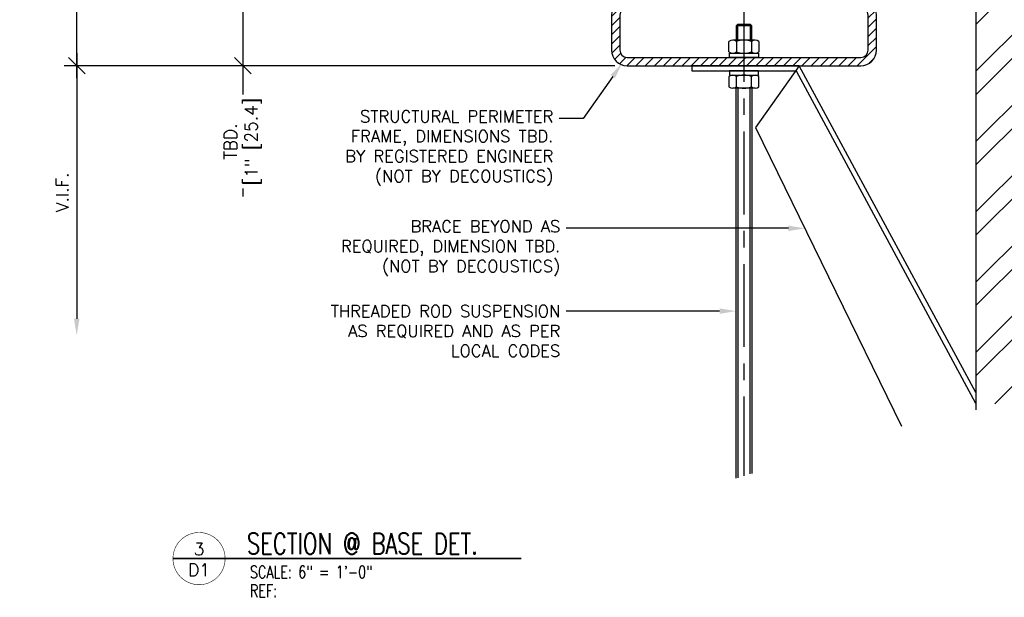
# Model space of a CAD drawing. Header units: inches. Extents: x 0 to 70.2, y -46 to 53.5.
# Tile 27 of 33: x 46.5 to 61.3, y 23.3 to 32. Entities that reach past the tile are written whole.
import ezdxf
from ezdxf import colors
from ezdxf.entities.mleader import LeaderData, LeaderLine
from ezdxf.enums import TextEntityAlignment as Align
from ezdxf.math import Vec2, Vec3

# ---------------------------------------------------------------- set-up
doc = ezdxf.new("R2010")
doc.units = ezdxf.units.IN
doc.header["$MEASUREMENT"] = 0
doc.linetypes.add('CENTER', pattern=[2, 1.25, -0.25, 0.25, -0.25])
for name, color, linetype in [('1-ARCH', 1, 'Continuous'), ('1-DIM', 4, 'Continuous'), ('1-MOUNT', 155, 'Continuous'), ('1-REF', 4, 'Continuous'), ('1-TEXT', 2, 'Continuous'), ('1-TITLE', 4, 'Continuous')]:
    doc.layers.add(name, color=color, linetype=linetype)
doc.styles.add('TEXT', font='romans.shx')
doc.dimstyles.new('DIM 6-12', dxfattribs={"dimscale": 2, "dimtxt": 0.09375, "dimasz": 0.125, "dimexe": 0.09375, "dimexo": 0.09375, "dimgap": 0.0625, "dimtad": 1, "dimdec": 5, "dimzin": 3, "dimdsep": 46, "dimlunit": 5, "dimtxsty": 'TEXT', "dimblk": 'OBLIQUE', "dimcen": 0.09375, "dimdle": 0.09375, "dimclrd": 256, "dimclre": 4, "dimclrt": 2, "dimadec": 0, "dimazin": 0, "dimtfac": 1, "dimtdec": 5, "dimtmove": 0, "dimatfit": 3, "dimfxl": 0, "dimtolj": 1, "dimtzin": 0, "dimlwd": -1, "dimlwe": -1, "dimarcsym": 0})

# ---------------------------------------------------------------- blocks, each defined once
blk = doc.blocks.new('_Oblique')
at = {"color": 0, "linetype": 'ByBlock', "lineweight": -2}
blk.add_line((-0.5, -0.5), (0.5, 0.5), dxfattribs=at)
blk = doc.blocks.new('*D39')
at = {"layer": '1-DIM', "transparency": 16777216}
blk.add_line((47.349, 31.492), (47.349, 27.487), dxfattribs=at)
at = {"layer": '1-DIM', "color": 4, "transparency": 16777216}
blk.add_line((55.469, 31.305), (47.161, 31.305), dxfattribs=at)
at = {"layer": '1-DIM', "transparency": 16777216}
blk.add_solid([(47.307, 27.487), (47.39, 27.487), (47.349, 27.237)], dxfattribs=at)
at = {"layer": 'Defpoints', "color": 0, "transparency": 16777216}
for p in [(55.656, 31.305), (47.349, 27.237), (47.349, 27.237)]:
    blk.add_point(p, dxfattribs=at)
at = {"layer": '1-DIM', "transparency": 16777216, "xscale": 0.25, "yscale": 0.25, "zscale": 0.25, "rotation": 90}
blk.add_blockref('_Oblique', (47.349, 31.305), dxfattribs=at)
at = {"layer": '1-DIM', "color": 2, "transparency": 16777216, "insert": (47.13, 29.396), "char_height": 0.1875, "attachment_point": 5, "rotation": 90, "style": 'TEXT', "bg_fill": 3, "box_fill_scale": 1.25, "bg_fill_color": 256, "bg_fill_true_color": 13158600, "bg_fill_transparency": 0}
blk.add_mtext('\\A1;V.I.F.', dxfattribs=at)
blk = doc.blocks.new('*D40')
at = {"layer": '1-DIM', "color": 4, "transparency": 16777216}
for p, q in [((55.469, 32.305), (49.669, 32.305)), ((55.469, 31.305), (49.669, 31.305))]:
    blk.add_line(p, q, dxfattribs=at)
at = {"layer": '1-DIM', "transparency": 16777216}
for p, q in [((49.857, 32.305), (49.857, 31.117)), ((49.857, 31.305), (49.857, 29.331))]:
    blk.add_line(p, q, dxfattribs=at)
at = {"layer": 'Defpoints', "color": 0, "transparency": 16777216}
for p in [(49.857, 32.305), (55.656, 32.305), (55.656, 31.305)]:
    blk.add_point(p, dxfattribs=at)
at = {"layer": '1-DIM', "transparency": 16777216, "xscale": 0.25, "yscale": 0.25, "zscale": 0.25}
for p, rotation in [((49.857, 32.305), 90), ((49.857, 31.305), 270)]:
    blk.add_blockref('_Oblique', p, dxfattribs=dict(at, rotation=rotation))
at = {"layer": '1-DIM', "color": 2, "transparency": 16777216, "insert": (49.857, 30.162), "char_height": 0.1875, "attachment_point": 5, "rotation": 90, "style": 'TEXT', "bg_fill": 3, "box_fill_scale": 1.25, "bg_fill_color": 256, "bg_fill_true_color": 13158600, "bg_fill_transparency": 0}
blk.add_mtext('\\A1;TBD.\\P[1" [25.4]', dxfattribs=at)
blk = doc.blocks.new('*D44')
at = {"layer": '1-DIM', "transparency": 16777216}
blk.add_line((47.349, 31.117), (47.349, 40.828), dxfattribs=at)
at = {"layer": '1-DIM', "color": 4, "transparency": 16777216}
blk.add_line((55.469, 31.305), (47.161, 31.305), dxfattribs=at)
at = {"layer": '1-DIM', "transparency": 16777216}
blk.add_solid([(47.307, 40.828), (47.39, 40.828), (47.349, 41.078)], dxfattribs=at)
at = {"layer": 'Defpoints', "color": 0, "transparency": 16777216}
for p in [(47.349, 41.078), (47.349, 41.078), (55.656, 31.305)]:
    blk.add_point(p, dxfattribs=at)
at = {"layer": '1-DIM', "transparency": 16777216, "xscale": 0.25, "yscale": 0.25, "zscale": 0.25, "rotation": 270}
blk.add_blockref('_Oblique', (47.349, 31.305), dxfattribs=at)
at = {"layer": '1-DIM', "color": 2, "transparency": 16777216, "insert": (47.081, 36.066), "char_height": 0.1875, "attachment_point": 5, "rotation": 90, "style": 'TEXT', "bg_fill": 3, "box_fill_scale": 1.25, "bg_fill_color": 256, "bg_fill_true_color": 13158600, "bg_fill_transparency": 0}
blk.add_mtext('\\A1;OVERALL HEIGHT (INCL. FRAME)', dxfattribs=at)
blk = doc.blocks.new('*U20')
at = {"layer": '1-TITLE', "const_width": 0.00651}
blk.add_lwpolyline([(0, 0, 1), (0.628, 0, 0.414214), (0.314, 0.314, 0.414214), (0, 0, 2.926408)], format="xyb", dxfattribs=at)
at = {"layer": '1-TITLE', "const_width": 0.02}
blk.add_lwpolyline([(0, 0), (4.194, 0)], dxfattribs=at)
at = {"layer": '1-TEXT', "color": 2, "style": 'TEXT'}
blk.add_attdef('VIEWNAME', (0.89, 0.061), '', height=0.25, dxfattribs=at)
at = {"layer": '1-TEXT', "style": 'TEXT'}
for tag, p in [('DETAIL#', (0.301, 0.094)), ('SHEET#', (0.306, -0.207))]:
    blk.add_attdef(tag, text='', height=0.125, dxfattribs=at).set_placement(p, align=Align.CENTER)
for tag, p in [('NOTE1', (0.926, -0.281)), ('NOTE2', (0.926, -0.463)), ('NOTE3', (0.926, -0.655)), ('NOTE4', (0.926, -0.832))]:
    blk.add_attdef(tag, p, '', height=0.125, dxfattribs=at)

msp = doc.modelspace()

# ---------------------------------------------------------------- hatches: boundary and pattern name
at = {"layer": '1-ARCH'}
h = msp.add_hatch(dxfattribs=at)
h.set_pattern_fill('ANSI32', color=8, scale=0.07874)
h.set_pattern_definition([(45, (2e-13, 0), (-0.53033, 0.53033), []), (45, (0.35355, 0), (-0.53033, 0.53033), [])])
h.paths.add_polyline_path([(60.920104, 26.115816), (68.794118, 28.567637), (68.794118, 41.078317), (60.920102, 41.078317)])
h = msp.add_hatch(dxfattribs=at)
h.set_pattern_fill('ANSI31', color=256, scale=0.787402)
h.set_pattern_definition([(45, (-16441.38241, -5711.85959), (-0.06959712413, 0.06959712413), [])])
h.paths.add_polyline_path([(59.183887, 31.304591), (57.420108, 31.304591), (57.420108, 31.429591), (59.183887, 31.429591, 0.414213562), (59.295108, 31.540812), (59.295108, 32.068371, 0.414213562), (59.183887, 32.179591), (57.567746, 32.179591), (57.567746, 32.304591), (59.183887, 32.304591, -0.414213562), (59.420108, 32.068371), (59.420108, 31.540812, -0.414213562)])
h.paths.add_polyline_path([(57.420108, 31.304591), (57.034285, 31.304591), (57.034285, 31.429591), (57.25082, 31.429591), (57.420108, 31.429591)])
h.paths.add_polyline_path([(57.034285, 31.304591), (56.203197, 31.304591), (55.656328, 31.304591, -0.414213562), (55.420108, 31.540812), (55.420108, 32.068371, -0.414213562), (55.656328, 32.304591), (57.27247, 32.304591), (57.27247, 32.179591), (55.656328, 32.179591, 0.414213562), (55.545108, 32.068371), (55.545108, 31.540812, 0.414213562), (55.656328, 31.429591), (57.034285, 31.429591)])
h.paths.add_polyline_path([(57.567746, 32.179591), (57.420108, 32.179591), (57.420108, 32.304591), (57.567746, 32.304591)], flags=17)
h.paths.add_polyline_path([(57.420108, 32.179591), (57.27247, 32.179591), (57.27247, 32.304591), (57.420108, 32.304591)])

# ---------------------------------------------------------------- linework, layer by layer
for points in [[(60.920102, 41.078317), (60.920102, 26.115816)], [(60.920102, 26.375704), (58.251196, 31.304591), (56.632706, 31.304591), (56.632706, 31.225851), (58.20751, 31.225851), (60.914277, 26.215401)], [(58.251196, 31.304591), (57.595905, 30.373489), (59.797722, 25.868949)]]:
    msp.add_lwpolyline(points, dxfattribs=at)
for points in [[(59.183887, 31.304591, 0.414213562), (59.420108, 31.540812), (59.420108, 32.068371, 0.414213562), (59.183887, 32.304591), (55.656328, 32.304591, 0.414213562), (55.420108, 32.068371), (55.420108, 31.540812, 0.414213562), (55.656328, 31.304591)], [(59.183887, 31.429591, 0.414213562), (59.295108, 31.540812), (59.295108, 32.068371, 0.414213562), (59.183887, 32.179591), (55.656328, 32.179591, 0.414213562), (55.545108, 32.068371), (55.545108, 31.540812, 0.414213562), (55.656328, 31.429591)]]:
    msp.add_lwpolyline(points, format="xyb", close=True, dxfattribs=at)
at = {"layer": '1-MOUNT'}
for p, q in [((57.301998, 31.907938), (57.32562, 31.93156)), ((57.538218, 31.907938), (57.514596, 31.93156)), ((57.19373, 31.512004), (57.19373, 31.670014)), ((57.589891, 31.689434), (57.250324, 31.689434)), ((57.306919, 31.670014), (57.306919, 31.512004)), ((57.533297, 31.670014), (57.533297, 31.512004)), ((57.646486, 31.670014), (57.646486, 31.512004)), ((57.250324, 31.492583), (57.589891, 31.492583)), ((57.459478, 31.427987), (57.459478, 31.427987, 0.03937)), ((57.19373, 31.143439), (57.19373, 30.985429)), ((57.250324, 31.162859), (57.589891, 31.162859)), ((57.306919, 30.985429), (57.306919, 31.143439)), ((57.533297, 30.985429), (57.533297, 31.143439)), ((57.646486, 30.985429), (57.646486, 31.143439)), ((57.589891, 30.966009), (57.250324, 30.966009)), ((57.301998, 25.080782), (57.301998, 30.966009)), ((57.32562, 30.966009), (57.32562, 25.088111)), ((57.514596, 25.146748), (57.514596, 30.966009)), ((57.538218, 30.966009), (57.538218, 25.154078))]:
    msp.add_line(p, q, dxfattribs=at)
for points in [[(57.538218, 31.689434), (57.538218, 31.907938), (57.301998, 31.907938), (57.301998, 31.689434)], [(57.32562, 31.689434), (57.32562, 31.93156), (57.514596, 31.93156), (57.514596, 31.689434)], [(57.636643, 31.492583), (57.636643, 31.429591), (57.203573, 31.429591), (57.203573, 31.492583), (57.636643, 31.492583)], [(57.636643, 31.162859), (57.636643, 31.225851), (57.203573, 31.225851), (57.203573, 31.162859), (57.636643, 31.162859)]]:
    msp.add_lwpolyline(points, dxfattribs=at)
for centre, radius, start, end in [((57.250324, 31.59726), 0.092174, 52.1211205, 127.8788795), ((57.420108, 31.349867), 0.339567, 70.5287794, 109.4712206), ((57.589891, 31.59726), 0.092174, 52.1211205, 127.8788795), ((57.250324, 31.584758), 0.092174, 232.1211205, 307.8788795), ((57.420108, 31.83215), 0.339567, 250.5287794, 289.4712206), ((57.589891, 31.584758), 0.092174, 232.1211205, 307.8788795), ((57.250324, 31.070685), 0.092174, 52.1211205, 127.8788795), ((57.420108, 30.823292), 0.339567, 70.5287794, 109.4712206), ((57.589891, 31.070685), 0.092174, 52.1211205, 127.8788795), ((57.250324, 31.058183), 0.092174, 232.1211205, 307.8788795), ((57.420108, 31.305576), 0.339567, 250.5287794, 289.4712206), ((57.589891, 31.058183), 0.092174, 232.1211205, 307.8788795)]:
    msp.add_arc(centre, radius, start, end, dxfattribs=at)
at = {"layer": '1-REF', "linetype": 'CENTER'}
msp.add_line((57.420108, 34.31231), (57.420108, 25.11743), dxfattribs=at)

# ---------------------------------------------------------------- block references
at = {"layer": '1-TITLE'}
ref = msp.add_blockref('*U20', (48.801269, 23.868867), dxfattribs=dict(at, xscale=1.254172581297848, yscale=1.254172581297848, zscale=1.254172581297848))
ref.add_attrib('VIEWNAME', 'SECTION @ BASE DET.', (49.91761, 23.938026), dxfattribs={"color": 2, "height": 0.31249502, "style": 'TEXT', "width": 0.75})
ref.add_attrib('DETAIL#', '3', dxfattribs={"color": 2, "height": 0.1875, "style": 'TEXT'}).set_placement((49.195359, 24.012635), align=Align.MIDDLE_CENTER)
ref.add_attrib('SHEET#', 'D1', dxfattribs={"color": 2, "height": 0.1875, "style": 'TEXT'}).set_placement((49.195358, 23.699082), align=Align.MIDDLE_CENTER)
ref.add_attrib('NOTE1', 'SCALE: 6" = 1\'-0"', dxfattribs={"color": 2, "height": 0.1875, "style": 'TEXT', "width": 0.75}).set_placement((49.962807, 23.516873), align=Align.BOTTOM_LEFT)
ref.add_attrib('NOTE2', 'REF:', (49.962807, 23.2884), dxfattribs={"color": 2, "height": 0.1875, "style": 'TEXT', "width": 0.75})

# ---------------------------------------------------------------- next in the draw order: dimensions: what is measured, and where the dimension line sits
at = {"layer": '1-DIM'}
dim = msp.add_linear_dim(base=(47.348556, 27.236508), p1=(55.656328, 31.304591), p2=(47.348556, 27.236508), angle=270, text='V.I.F.', dimstyle='DIM 6-12', override={"dimpost": '"', "dimblk1": 'Oblique', "dimsah": 1}, dxfattribs=at)
dim.commit()
dim.dimension.update_dxf_attribs({"geometry": '*D39', "text_midpoint": (47.129806, 29.39555)})

# ---------------------------------------------------------------- next in the draw order: dimensions: what is measured, and where the dimension line sits
dim = msp.add_linear_dim(base=(49.856784, 32.304591), p1=(55.656328, 31.304591), p2=(55.65633, 32.304591), angle=90, text='TBD.\\X[<>', dimstyle='DIM 6-12', override={"dimpost": '"'}, dxfattribs=at)
dim.commit()
dim.dimension.update_dxf_attribs({"geometry": '*D40', "text_midpoint": (49.856784, 30.161734), "dimtype": 160})

# ---------------------------------------------------------------- next in the draw order: leaders
at = {"layer": '1-TEXT'}
ml = msp.add_multileader_mtext('Standard', dxfattribs=at)
ml.set_content('BRACE BEYOND AS REQUIRED, DIMENSION TBD.\\P(NOT BY DECOUSTICS)', color=256, style='TEXT')
ml.set_leader_properties(color=4, linetype='ByLayer', lineweight=-1)
ml.build(insert=Vec2(0, 0))
ml.multileader.update_dxf_attribs({"dogleg_length": 0.36, "arrow_head_size": 0.25})
ctx = ml.context
ctx.base_point, ctx.char_height, ctx.arrow_head_size, ctx.landing_gap_size, ctx.plane_origin = Vec3(50.86216, 28.851616), 0.18, 0.25, 0.09, Vec3(55.797584, 27.685469)
ctx.text_align_type = 2
notes = []
notes.append((ctx, [(0, (1, 1, 0), (55.096446, 28.851616), (-1, 0), 0.36, [(0, [(58.339796, 28.851616)], 0, [])])]))
ctx.mtext.insert, ctx.mtext.width, ctx.mtext.alignment, ctx.mtext.flow_direction = Vec3(54.646446, 28.971616), 3.80281702, 3, 5
ml = msp.add_multileader_mtext('Standard', dxfattribs=at)
ml.set_content('THREADED ROD SUSPENSION AS REQUIRED AND AS PER LOCAL CODES', color=256, style='TEXT')
ml.set_leader_properties(color=4, linetype='ByLayer', lineweight=-1)
ml.build(insert=Vec2(0, 0))
ml.multileader.update_dxf_attribs({"dogleg_length": 0.36, "arrow_head_size": 0.25})
ctx = ml.context
ctx.base_point, ctx.char_height, ctx.arrow_head_size, ctx.landing_gap_size, ctx.plane_origin = Vec3(50.80216, 27.602678), 0.18, 0.25, 0.09, Vec3(55.797584, 26.343513)
ctx.text_align_type = 2
notes.append((ctx, [(0, (1, 1, 0), (55.096446, 27.602678), (-1, 0), 0.36, [(0, [(57.301998, 27.602678)], 0, [])])]))
ctx.mtext.insert, ctx.mtext.width, ctx.mtext.alignment, ctx.mtext.flow_direction = Vec3(54.646446, 27.692678), 3.85049306, 3, 5
for ctx, leaders in notes:
    for number, flags, end, landing, length, lines in leaders:
        leader = LeaderData()
        leader.index, (leader.has_last_leader_line, leader.has_dogleg_vector, leader.attachment_direction) = number, flags
        leader.last_leader_point, leader.dogleg_vector, leader.dogleg_length = Vec3(end), Vec3(landing), length
        for number, points, colour, breaks in lines:
            line = LeaderLine()
            line.index, line.vertices, line.color, line.breaks = number, Vec3.list(points), colors.encode_raw_color(colour), breaks
            leader.lines.append(line)
        ctx.leaders.append(leader)

# ---------------------------------------------------------------- next in the draw order: dimensions: what is measured, and where the dimension line sits
at = {"layer": '1-DIM'}
dim = msp.add_linear_dim(base=(47.348556, 41.078317), p1=(55.656328, 31.304591), p2=(47.348556, 41.078317), angle=90, text='OVERALL HEIGHT (INCL. FRAME)', dimstyle='DIM 6-12', override={"dimpost": '"', "dimblk1": 'Oblique', "dimsah": 1}, dxfattribs=at)
dim.commit()
dim.dimension.update_dxf_attribs({"geometry": '*D44', "text_midpoint": (47.080699, 36.066454)})

# ---------------------------------------------------------------- next in the draw order: leaders
at = {"layer": '1-TEXT'}
ml = msp.add_multileader_mtext('Standard', dxfattribs=at)
ml.set_content('STRUCTURAL PERIMETER FRAME, DIMENSIONS TBD. BY REGISTERED ENGINEER\\P(NOT BY DECOUSTICS)', color=256, style='TEXT')
ml.set_leader_properties(color=4, linetype='ByLayer', lineweight=-1)
ml.build(insert=Vec2(0, 0))
ml.multileader.update_dxf_attribs({"dogleg_length": 0.36, "arrow_head_size": 0.25})
ctx = ml.context
ctx.base_point, ctx.char_height, ctx.arrow_head_size, ctx.landing_gap_size, ctx.plane_origin = Vec3(50.937481, 30.510622), 0.18, 0.25, 0.09, Vec3(55.797584, 29.128594)
ctx.text_align_type = 2
notes = []
notes.append((ctx, [(0, (1, 1, 0), (54.991767, 30.510622), (-1, 0), 0.36, [(0, [(55.583217, 31.345891)], 0, [])])]))
ctx.mtext.insert, ctx.mtext.width, ctx.mtext.alignment, ctx.mtext.flow_direction = Vec3(54.541767, 30.630622), 3.7423437, 3, 5
for ctx, leaders in notes:
    for number, flags, end, landing, length, lines in leaders:
        leader = LeaderData()
        leader.index, (leader.has_last_leader_line, leader.has_dogleg_vector, leader.attachment_direction) = number, flags
        leader.last_leader_point, leader.dogleg_vector, leader.dogleg_length = Vec3(end), Vec3(landing), length
        for number, points, colour, breaks in lines:
            line = LeaderLine()
            line.index, line.vertices, line.color, line.breaks = number, Vec3.list(points), colors.encode_raw_color(colour), breaks
            leader.lines.append(line)
        ctx.leaders.append(leader)

doc.saveas('drawing.dxf')
